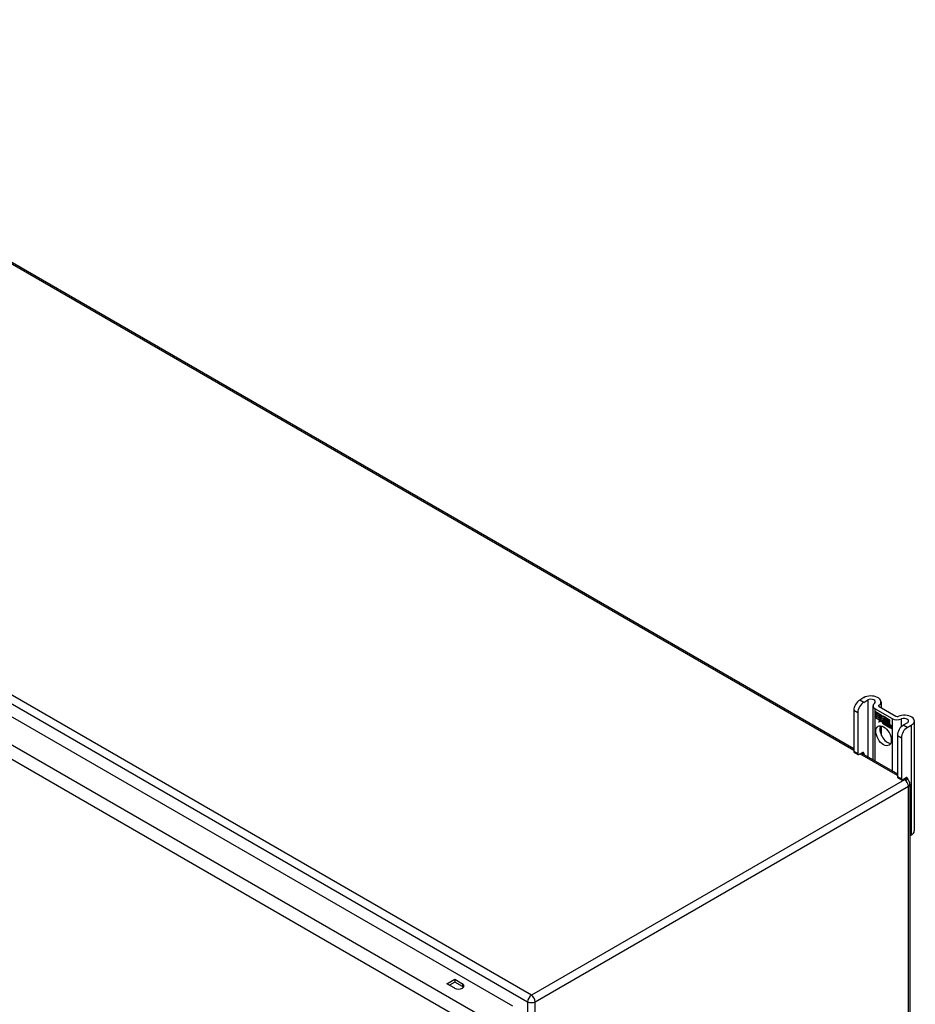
# Model space of a CAD drawing. Header units: inches. Extents: x 202 to 235.3, y 60.5 to 129.5.
# Tile 7 of 7: x 218.7 to 235.3, y 109.6 to 127.9. Entities that reach past the tile are written whole.
import ezdxf

# ---------------------------------------------------------------- set-up
doc = ezdxf.new("R2010")
doc.units = ezdxf.units.IN
doc.header["$MEASUREMENT"] = 0
doc.layers.add('Visible Edges(ANSI)', color=7, linetype='Continuous', lineweight=25)
doc.layers.add('Visible Tangent Edges(ANSI)', color=7, linetype='Continuous', lineweight=25)

msp = doc.modelspace()

# ---------------------------------------------------------------- linework, layer by layer
at = {"layer": 'Visible Edges(ANSI)'}
for p, q in [((210.726, 127.913), (234.167, 114.379)), ((202.656, 124.131), (227.827, 109.599)), ((234.352, 115.324), (234.277, 115.28)), ((234.351, 115.237), (234.427, 115.281)), ((234.673, 115.247), (234.673, 115.139)), ((234.167, 115.089), (234.167, 114.323)), ((234.241, 115.046), (234.241, 114.28)), ((234.524, 115.171), (234.524, 114.173)), ((234.564, 115.116), (234.877, 114.935)), ((234.567, 115.063), (234.686, 114.995)), ((234.567, 115.03), (234.567, 115.063)), ((234.567, 115.03), (234.568, 115.031)), ((234.655, 114.98), (234.567, 115.03)), ((234.567, 114.993), (234.567, 115.026)), ((234.567, 115.026), (234.655, 114.976)), ((234.568, 115.062), (234.568, 115.063)), ((234.568, 115.062), (234.568, 115.031)), ((234.685, 114.994), (234.568, 115.062)), ((234.568, 115.031), (234.654, 114.981)), ((234.568, 115.025), (234.568, 115.026)), ((234.568, 115.025), (234.568, 114.994)), ((234.654, 114.975), (234.568, 115.025)), ((234.638, 115.159), (234.951, 114.978)), ((234.654, 114.981), (234.654, 115.009)), ((234.654, 115.009), (234.657, 115.007)), ((234.655, 115.008), (234.655, 115.009)), ((234.655, 115.008), (234.655, 114.98)), ((234.657, 115.007), (234.655, 115.008)), ((234.657, 115.007), (234.688, 114.938)), ((234.657, 115.007), (234.657, 115.007)), ((234.687, 114.939), (234.657, 115.007)), ((234.567, 114.993), (234.568, 114.994)), ((234.655, 114.943), (234.567, 114.993)), ((234.567, 114.989), (234.655, 114.938)), ((234.567, 114.956), (234.567, 114.989)), ((234.567, 114.956), (234.568, 114.956)), ((234.653, 114.907), (234.567, 114.956)), ((234.568, 114.994), (234.654, 114.944)), ((234.568, 114.988), (234.568, 114.988)), ((234.654, 114.938), (234.568, 114.988)), ((234.568, 114.988), (234.568, 114.956)), ((234.568, 114.956), (234.654, 114.907)), ((234.631, 114.871), (234.653, 114.907)), ((234.67, 114.895), (234.631, 114.871)), ((234.654, 114.907), (234.633, 114.873)), ((234.633, 114.873), (234.67, 114.896)), ((234.633, 114.873), (234.635, 114.874)), ((234.633, 114.873), (234.633, 114.872)), ((234.635, 114.874), (234.67, 114.896)), ((234.653, 114.907), (234.654, 114.907)), ((234.654, 114.981), (234.655, 114.981)), ((234.654, 114.975), (234.655, 114.976)), ((234.654, 114.944), (234.654, 114.975)), ((234.654, 114.944), (234.655, 114.944)), ((234.654, 114.938), (234.655, 114.938)), ((234.654, 114.91), (234.654, 114.938)), ((234.654, 114.91), (234.655, 114.91)), ((234.655, 114.909), (234.654, 114.91)), ((234.655, 114.976), (234.655, 114.943)), ((234.655, 114.938), (234.655, 114.91)), ((234.655, 114.91), (234.668, 114.931)), ((234.668, 114.93), (234.655, 114.909)), ((234.655, 114.91), (234.656, 114.911)), ((234.655, 114.91), (234.655, 114.91)), ((234.656, 114.91), (234.656, 114.91)), ((234.668, 114.931), (234.67, 114.92)), ((234.668, 114.93), (234.668, 114.93)), ((234.67, 114.919), (234.668, 114.93)), ((234.668, 114.93), (234.668, 114.93)), ((234.67, 114.92), (234.687, 114.939)), ((234.688, 114.938), (234.67, 114.919)), ((234.67, 114.92), (234.671, 114.921)), ((234.67, 114.896), (234.672, 114.881)), ((234.67, 114.895), (234.67, 114.896)), ((234.672, 114.88), (234.67, 114.895)), ((234.688, 114.938), (234.671, 114.921)), ((234.671, 114.92), (234.671, 114.921)), ((234.672, 114.881), (234.699, 114.91)), ((234.699, 114.909), (234.672, 114.88)), ((234.672, 114.881), (234.673, 114.882)), ((234.673, 114.882), (234.7, 114.909)), ((234.673, 114.882), (234.673, 114.881)), ((234.685, 114.994), (234.686, 114.995)), ((234.701, 114.958), (234.685, 114.994)), ((234.686, 114.995), (234.701, 114.959)), ((234.687, 114.939), (234.688, 114.939)), ((234.699, 114.91), (234.706, 114.894)), ((234.699, 114.909), (234.7, 114.909)), ((234.705, 114.893), (234.699, 114.909)), ((234.701, 114.959), (234.713, 114.979)), ((234.714, 114.978), (234.701, 114.958)), ((234.701, 114.959), (234.702, 114.96)), ((234.702, 114.96), (234.702, 114.96)), ((234.705, 114.893), (234.707, 114.894)), ((234.707, 114.895), (234.707, 114.894)), ((234.707, 114.889), (234.708, 114.89)), ((234.708, 114.865), (234.741, 114.847)), ((234.709, 114.873), (234.71, 114.873)), ((234.731, 114.86), (234.709, 114.873)), ((234.709, 114.865), (234.709, 114.865)), ((234.741, 114.846), (234.709, 114.865)), ((234.71, 114.873), (234.731, 114.861)), ((234.713, 114.979), (234.773, 114.945)), ((234.713, 114.928), (234.744, 114.957)), ((234.713, 114.928), (234.714, 114.929)), ((234.731, 114.888), (234.713, 114.928)), ((234.714, 114.978), (234.714, 114.978)), ((234.772, 114.944), (234.714, 114.978)), ((234.714, 114.978), (234.714, 114.978)), ((234.714, 114.929), (234.744, 114.957)), ((234.744, 114.957), (234.714, 114.927)), ((234.715, 114.928), (234.714, 114.929)), ((234.714, 114.927), (234.732, 114.886)), ((234.714, 114.881), (234.716, 114.881)), ((234.73, 114.884), (234.73, 114.885)), ((234.731, 114.888), (234.731, 114.888)), ((234.731, 114.861), (234.732, 114.861)), ((234.732, 114.861), (234.732, 114.861)), ((234.735, 114.836), (234.735, 114.837)), ((234.735, 114.837), (234.735, 114.828)), ((234.735, 114.829), (234.735, 114.836)), ((234.735, 114.829), (234.735, 114.829)), ((234.74, 114.822), (234.762, 114.838)), ((234.74, 114.822), (234.741, 114.823)), ((234.754, 114.814), (234.74, 114.822)), ((234.741, 114.847), (234.742, 114.847)), ((234.762, 114.838), (234.741, 114.822)), ((234.762, 114.838), (234.741, 114.823)), ((234.741, 114.823), (234.742, 114.823)), ((234.741, 114.822), (234.754, 114.815)), ((234.742, 114.847), (234.742, 114.847)), ((234.744, 114.957), (234.747, 114.956)), ((234.744, 114.957), (234.744, 114.957)), ((234.746, 114.955), (234.744, 114.957)), ((234.746, 114.955), (234.747, 114.956)), ((234.746, 114.878), (234.746, 114.955)), ((234.746, 114.878), (234.747, 114.878)), ((234.766, 114.866), (234.746, 114.878)), ((234.747, 114.956), (234.747, 114.878)), ((234.747, 114.878), (234.766, 114.866)), ((234.762, 114.838), (234.749, 114.873)), ((234.749, 114.873), (234.764, 114.864)), ((234.75, 114.871), (234.751, 114.872)), ((234.75, 114.871), (234.762, 114.838)), ((234.763, 114.864), (234.75, 114.871)), ((234.754, 114.815), (234.766, 114.828)), ((234.766, 114.827), (234.754, 114.814)), ((234.754, 114.815), (234.755, 114.816)), ((234.755, 114.816), (234.766, 114.828)), ((234.755, 114.815), (234.755, 114.815)), ((234.762, 114.838), (234.762, 114.839)), ((234.763, 114.864), (234.764, 114.864)), ((234.77, 114.841), (234.763, 114.864)), ((234.764, 114.864), (234.771, 114.842)), ((234.766, 114.866), (234.772, 114.847)), ((234.766, 114.866), (234.766, 114.866)), ((234.773, 114.844), (234.766, 114.866)), ((234.766, 114.828), (234.769, 114.826)), ((234.766, 114.827), (234.767, 114.827)), ((234.768, 114.826), (234.766, 114.827)), ((234.768, 114.826), (234.769, 114.826)), ((234.775, 114.802), (234.768, 114.826)), ((234.769, 114.826), (234.775, 114.803)), ((234.77, 114.841), (234.771, 114.842)), ((234.773, 114.84), (234.77, 114.841)), ((234.771, 114.842), (234.773, 114.841)), ((234.772, 114.944), (234.773, 114.945)), ((234.772, 114.847), (234.772, 114.944)), ((234.772, 114.847), (234.773, 114.848)), ((234.773, 114.945), (234.773, 114.844)), ((234.785, 114.852), (234.773, 114.84)), ((234.773, 114.841), (234.784, 114.852)), ((234.774, 114.841), (234.773, 114.841)), ((234.773, 114.841), (234.774, 114.841)), ((234.785, 114.852), (234.774, 114.841)), ((234.776, 114.849), (234.776, 114.943)), ((234.776, 114.943), (234.803, 114.927)), ((234.783, 114.856), (234.776, 114.849)), ((234.777, 114.942), (234.777, 114.851)), ((234.777, 114.942), (234.777, 114.942)), ((234.802, 114.927), (234.777, 114.942)), ((234.777, 114.851), (234.783, 114.857)), ((234.777, 114.851), (234.778, 114.852)), ((234.777, 114.83), (234.798, 114.844)), ((234.799, 114.844), (234.777, 114.829)), ((234.777, 114.83), (234.778, 114.831)), ((234.788, 114.795), (234.777, 114.83)), ((234.777, 114.829), (234.789, 114.794)), ((234.778, 114.852), (234.783, 114.857)), ((234.778, 114.852), (234.778, 114.851)), ((234.778, 114.831), (234.798, 114.844)), ((234.778, 114.83), (234.778, 114.831)), ((234.783, 114.857), (234.802, 114.846)), ((234.783, 114.856), (234.783, 114.857)), ((234.803, 114.845), (234.783, 114.856)), ((234.784, 114.852), (234.799, 114.844)), ((234.785, 114.852), (234.785, 114.852)), ((234.798, 114.844), (234.785, 114.852)), ((234.795, 114.79), (234.804, 114.841)), ((234.804, 114.84), (234.796, 114.791)), ((234.798, 114.844), (234.798, 114.845)), ((234.802, 114.927), (234.803, 114.927)), ((234.802, 114.846), (234.802, 114.927)), ((234.802, 114.846), (234.803, 114.846)), ((234.803, 114.927), (234.803, 114.845)), ((234.804, 114.84), (234.805, 114.841)), ((234.804, 114.841), (234.814, 114.835)), ((234.813, 114.835), (234.804, 114.84)), ((234.806, 114.843), (234.806, 114.925)), ((234.806, 114.925), (234.832, 114.91)), ((234.806, 114.843), (234.807, 114.843)), ((234.817, 114.836), (234.806, 114.843)), ((234.807, 114.924), (234.807, 114.925)), ((234.807, 114.924), (234.807, 114.843)), ((234.832, 114.91), (234.807, 114.924)), ((234.807, 114.843), (234.818, 114.837)), ((234.813, 114.835), (234.814, 114.835)), ((234.813, 114.826), (234.813, 114.835)), ((234.814, 114.835), (234.813, 114.826)), ((234.813, 114.826), (234.813, 114.826)), ((234.816, 114.824), (234.813, 114.826)), ((234.813, 114.826), (234.816, 114.825)), ((234.816, 114.825), (234.817, 114.825)), ((234.818, 114.837), (234.817, 114.832)), ((234.817, 114.836), (234.818, 114.837)), ((234.817, 114.83), (234.817, 114.836)), ((234.817, 114.831), (234.818, 114.832)), ((234.817, 114.825), (234.817, 114.825)), ((234.818, 114.832), (234.818, 114.831)), ((234.818, 114.82), (234.819, 114.821)), ((234.819, 114.826), (234.82, 114.827)), ((234.832, 114.91), (234.832, 114.91)), ((234.832, 114.83), (234.832, 114.91)), ((234.832, 114.91), (234.832, 114.829)), ((234.832, 114.83), (234.832, 114.83)), ((235.162, 114.856), (235.087, 114.813)), ((235.291, 114.89), (235.291, 112.849)), ((234.673, 114.801), (234.673, 114.643)), ((234.775, 114.803), (234.788, 114.795)), ((234.775, 114.802), (234.775, 114.802)), ((234.789, 114.794), (234.775, 114.802)), ((234.788, 114.795), (234.789, 114.795)), ((234.795, 114.79), (234.796, 114.791)), ((234.807, 114.784), (234.795, 114.79)), ((234.796, 114.791), (234.807, 114.785)), ((234.807, 114.785), (234.81, 114.805)), ((234.811, 114.805), (234.807, 114.784)), ((234.807, 114.785), (234.807, 114.785)), ((234.825, 114.773), (234.831, 114.805)), ((234.825, 114.773), (234.826, 114.773)), ((234.837, 114.766), (234.825, 114.773)), ((234.831, 114.805), (234.826, 114.773)), ((234.826, 114.773), (234.837, 114.767)), ((234.837, 114.767), (234.84, 114.788)), ((234.84, 114.787), (234.837, 114.766)), ((234.837, 114.767), (234.837, 114.768)), ((234.84, 114.788), (234.841, 114.788)), ((234.843, 114.806), (234.845, 114.807)), ((234.846, 114.802), (234.847, 114.803)), ((234.848, 114.81), (234.849, 114.81)), ((234.848, 114.803), (234.849, 114.803)), ((234.855, 114.756), (234.86, 114.788)), ((234.855, 114.756), (234.856, 114.756)), ((234.867, 114.749), (234.855, 114.756)), ((234.861, 114.788), (234.856, 114.756)), ((234.856, 114.756), (234.866, 114.75)), ((234.866, 114.75), (234.872, 114.781)), ((234.866, 114.75), (234.867, 114.75)), ((234.873, 114.781), (234.867, 114.749)), ((235.161, 114.77), (235.236, 114.813)), ((234.977, 114.622), (234.977, 113.856)), ((235.051, 114.579), (235.051, 113.813)), ((234.173, 114.309), (234.248, 114.266)), ((234.263, 114.268), (234.331, 114.307)), ((234.311, 114.296), (234.977, 113.912)), ((234.352, 114.294), (234.352, 114.272)), ((234.983, 113.842), (235.057, 113.799)), ((235.073, 113.8), (235.14, 113.839)), ((235.121, 113.828), (235.16, 113.806)), ((235.162, 113.827), (235.162, 113.804)), ((235.21, 113.72), (235.21, 64.892)), ((235.21, 112.757), (235.236, 112.772)), ((226.612, 110.013), (226.756, 110.096)), ((226.756, 110.096), (226.899, 110.013)), ((226.756, 110.096), (226.756, 110.041)), ((226.756, 109.931), (226.612, 110.013)), ((226.756, 110.041), (226.66, 109.986)), ((226.899, 109.958), (226.756, 110.041))]:
    msp.add_line(p, q, dxfattribs=at)
msp.add_arc((235.111, 113.72), 0.099, 0, 60, dxfattribs=at)
for centre, major_axis, start_param, end_param in [((234.485, 115.247), (0.188, 0), 5.640144, 8.63938), ((234.277, 115.153), (-0.078, -0.135), 3.926991, 5.497787), ((234.351, 115.11), (0.078, 0.135), 0.785398, 2.356194), ((234.485, 115.247), (0.0825, 0), 5.640144, 8.63938), ((234.66, 115.171), (-0.136, 0), 5.640144, 7.068583), ((234.66, 115.171), (-0.031, 0), 5.640144, 7.068583), ((235.104, 114.89), (0.188, 0), 5.497787, 8.497023), ((234.732, 114.847), (-0.0249, 0.0431), 6.268672, 7.008625), ((234.714, 114.858), (0.012, -0.0207), 3.867033, 5.35049), ((234.714, 114.858), (-0.0123, 0.0214), 0.72544, 2.208898), ((234.732, 114.847), (-0.0245, 0.0424), 6.268672, 7.008625), ((234.733, 114.847), (-0.0249, 0.0431), 0.028947, 0.295885), ((234.725, 114.857), (-0.0206, 0.0357), 5.272274, 6.251395), ((234.725, 114.857), (-0.021, 0.0364), 5.317289, 6.229324), ((234.727, 114.858), (-0.0206, 0.0357), 6.047724, 6.251395), ((234.725, 114.857), (-0.0187, 0.0323), 5.330385, 6.268672), ((234.725, 114.857), (-0.0183, 0.0317), 5.329545, 6.268672), ((234.717, 114.857), (-0.0064, 0.011), 0.453624, 1.914249), ((234.717, 114.857), (0.006, -0.0104), 3.639467, 5.055842), ((234.733, 114.847), (-0.0245, 0.0424), 6.268672, 6.283185), ((234.727, 114.858), (-0.0183, 0.0317), 6.051884, 6.268672), ((234.725, 114.862), (-0.0109, 0.0188), 5.836026, 6.985262), ((234.725, 114.862), (-0.0105, 0.0182), 5.836026, 6.946368), ((234.719, 114.896), (0.0376, -0.0651), 5.35049, 5.792995), ((234.719, 114.896), (-0.0379, 0.0657), 2.208898, 2.658734), ((234.726, 114.863), (-0.0109, 0.0188), 0.065067, 0.331662), ((234.725, 114.872), (-0.0196, 0.0339), 1.914249, 2.72139), ((234.725, 114.872), (0.0192, -0.0332), 5.055842, 5.891549), ((234.726, 114.863), (-0.0105, 0.0182), 6.079217, 6.283185), ((234.723, 114.869), (0.0072, -0.0125), 1.678399, 2.694434), ((234.723, 114.869), (-0.0068, 0.0119), 4.819991, 5.836026), ((234.724, 114.87), (0.0063, -0.011), 0.251695, 1.678399), ((234.724, 114.87), (0.006, -0.0103), 0.287189, 1.678399), ((234.729, 114.87), (0.0095, -0.0165), 1.201563, 2.270327), ((234.729, 114.87), (-0.0091, 0.0158), 4.343155, 5.413588), ((234.718, 114.871), (0.0173, -0.0299), 0.38335, 1.201563), ((234.718, 114.871), (0.0176, -0.0305), 0.369234, 1.201563), ((234.851, 114.773), (-0.0294, 0.051), 0.219898, 0.610865), ((234.851, 114.773), (-0.0291, 0.0503), 0.219898, 0.610865), ((234.834, 114.801), (-0.015, 0.026), 5.48867, 6.499805), ((234.834, 114.801), (-0.0146, 0.0253), 5.48867, 6.513784), ((234.826, 114.806), (-0.0083, 0.0143), 5.603031, 6.503084), ((234.826, 114.806), (-0.0079, 0.0136), 5.603031, 6.503084), ((234.852, 114.774), (-0.0294, 0.051), 0.219898, 0.291612), ((234.832, 114.805), (-0.0154, 0.0266), 5.501665, 6.243634), ((234.832, 114.805), (-0.015, 0.026), 5.47676, 6.310847), ((234.835, 114.802), (-0.015, 0.026), 0.047158, 0.216619), ((234.827, 114.807), (-0.0082, 0.0143), 0.085815, 0.219898), ((234.833, 114.806), (-0.015, 0.026), 6.059998, 6.283185), ((234.827, 114.807), (-0.0079, 0.0136), 6.100483, 6.283185), ((234.835, 114.802), (-0.0146, 0.0253), 6.06115, 6.283185), ((234.825, 114.813), (0.00412, -0.00714), 1.196548, 2.461438), ((234.825, 114.813), (-0.00375, 0.0065), 4.33814, 5.603031), ((234.834, 114.815), (-0.006, 0.0103), 4.223571, 5.48867), ((234.834, 114.815), (0.0063, -0.011), 1.081978, 2.347078), ((234.973, 114.991), (-0.136, 0), 0.785398, 2.213838), ((234.973, 114.991), (0.031, 0), 3.926991, 5.35543), ((235.104, 114.89), (0.0825, 0), 5.497787, 8.497023), ((234.794, 114.66), (-0.102, 0.176), 0.374433, 2.76716), ((234.82, 114.814), (0.0081, -0.014), 0.610865, 1.196548), ((234.82, 114.814), (-0.0077, 0.0133), 3.752458, 4.33814), ((234.881, 114.756), (-0.0294, 0.051), 0.236534, 0.625184), ((234.881, 114.756), (-0.0291, 0.0503), 0.236639, 0.625276), ((234.818, 114.819), (-0.0176, 0.0305), 3.88819, 4.223571), ((234.818, 114.819), (0.018, -0.0312), 0.848525, 1.081978), ((234.863, 114.784), (-0.015, 0.0259), 5.492181, 6.733718), ((234.863, 114.784), (-0.0153, 0.0266), 5.492181, 6.613939), ((234.819, 114.819), (-0.0176, 0.0305), 3.959823, 3.971212), ((234.864, 114.784), (-0.0153, 0.0266), 0.046088, 0.313087), ((234.855, 114.789), (-0.0082, 0.0143), 5.604299, 6.503622), ((234.855, 114.789), (-0.0079, 0.0136), 5.604299, 6.503242), ((234.882, 114.757), (-0.0294, 0.051), 0.236534, 0.291612), ((234.857, 114.79), (-0.0082, 0.0143), 0.085815, 0.220437), ((234.864, 114.784), (-0.015, 0.0259), 6.060079, 6.283185), ((234.857, 114.79), (-0.0079, 0.0136), 6.100483, 6.283185), ((234.855, 114.796), (0.00412, -0.00714), 1.196401, 2.462706), ((234.855, 114.796), (-0.00375, 0.0065), 4.337994, 5.604299), ((234.85, 114.796), (0.0081, -0.014), 0.610732, 1.196401), ((234.85, 114.796), (-0.0077, 0.0133), 3.752322, 4.337994), ((234.863, 114.798), (0.0066, -0.0114), 1.107844, 2.350588), ((234.863, 114.798), (-0.0062, 0.0107), 4.249437, 5.492181), ((234.848, 114.801), (-0.0176, 0.0305), 3.735005, 4.249437), ((234.848, 114.801), (0.018, -0.0312), 0.593412, 1.107844), ((235.087, 114.685), (-0.078, -0.135), 3.926991, 5.497787), ((235.161, 114.642), (0.078, 0.135), 0.785398, 2.356194), ((234.189, 114.336), (-0.0155, -0.0268), 5.497787, 6.283185), ((234.263, 114.293), (-0.0155, -0.0268), 5.497787, 7.068583), ((234.331, 114.281), (0.0155, 0.0268), 5.497787, 7.068583), ((234.998, 113.868), (-0.0155, -0.0268), 5.497787, 6.283185), ((235.073, 113.826), (-0.0155, -0.0268), 5.497787, 7.068583), ((235.14, 113.814), (0.0155, 0.0268), 5.497787, 7.068583), ((235.104, 112.849), (0.187, 0), 5.497787, 6.283185), ((226.827, 109.972), (0.102, 0), 3.926991, 7.068583), ((226.827, 109.916), (-0.101, 0), 3.63511, 3.926991)]:
    msp.add_ellipse(centre, major_axis=major_axis, ratio=0.57735, start_param=start_param, end_param=end_param, dxfattribs=at)
msp.add_ellipse((234.72, 114.617), major_axis=(-0.102, 0.176), ratio=0.57735, dxfattribs=at)
at = {"layer": 'Visible Tangent Edges(ANSI)'}
for p, q in [((234.167, 114.346), (210.697, 127.896)), ((228.179, 109.799), (202.864, 124.415)), ((202.794, 124.294), (228.109, 109.678)), ((227.375, 109.338), (202.205, 123.87)), ((202.091, 123.673), (227.261, 109.141)), ((234.351, 115.237), (234.277, 115.28)), ((234.427, 115.281), (234.427, 114.229)), ((234.635, 115.161), (234.635, 115.182)), ((234.167, 115.089), (234.241, 115.046)), ((234.564, 114.15), (234.564, 115.116)), ((234.696, 114.869), (234.697, 114.87)), ((234.707, 114.889), (234.709, 114.89)), ((234.711, 114.84), (234.712, 114.84)), ((234.713, 114.85), (234.713, 114.85)), ((234.72, 114.881), (234.721, 114.882)), ((234.729, 114.874), (234.729, 114.875)), ((234.741, 114.869), (234.741, 114.87)), ((234.816, 114.819), (234.817, 114.82)), ((234.825, 114.82), (234.825, 114.82)), ((234.834, 114.825), (234.834, 114.825)), ((234.877, 114.935), (234.877, 113.969)), ((235.054, 114.788), (235.054, 114.928)), ((234.81, 114.805), (234.811, 114.805)), ((234.83, 114.813), (234.83, 114.813)), ((234.831, 114.805), (234.831, 114.806)), ((234.842, 114.813), (234.842, 114.814)), ((234.854, 114.802), (234.855, 114.803)), ((234.86, 114.796), (234.86, 114.796)), ((234.86, 114.788), (234.861, 114.788)), ((234.863, 114.808), (234.863, 114.808)), ((234.871, 114.796), (234.872, 114.797)), ((234.872, 114.781), (234.873, 114.782)), ((235.161, 114.77), (235.087, 114.813)), ((235.236, 114.813), (235.236, 112.772)), ((234.977, 114.622), (235.051, 114.579)), ((234.241, 114.28), (234.167, 114.323)), ((234.977, 113.878), (234.282, 114.279)), ((234.331, 114.307), (234.352, 114.294)), ((235.111, 113.801), (228.179, 109.799)), ((235.051, 113.813), (234.977, 113.856)), ((235.111, 113.801), (235.092, 113.811)), ((235.14, 113.839), (235.162, 113.827)), ((228.249, 109.678), (235.181, 113.68)), ((235.181, 64.851), (235.181, 113.68)), ((226.899, 110.013), (226.899, 109.958)), ((228.109, 109.678), (228.109, 60.85)), ((228.249, 60.85), (228.249, 109.678))]:
    msp.add_line(p, q, dxfattribs=at)
for centre, major_axis, start_param, end_param in [((235.111, 113.72), (0.0495, 0.0857), 0, 0.785398), ((235.111, 113.72), (0.0495, -0.0857), 0.785398, 2.356194), ((235.111, 113.72), (0.099, 0), 5.497787, 6.283185), ((228.179, 109.718), (-0.0495, -0.0857), 3.926991, 5.497787), ((228.179, 109.718), (0.0495, -0.0857), 0.785398, 2.356194), ((228.179, 109.718), (0.099, 0), 3.926991, 5.497787)]:
    msp.add_ellipse(centre, major_axis=major_axis, ratio=0.57735, start_param=start_param, end_param=end_param, dxfattribs=at)

doc.saveas('drawing.dxf')
